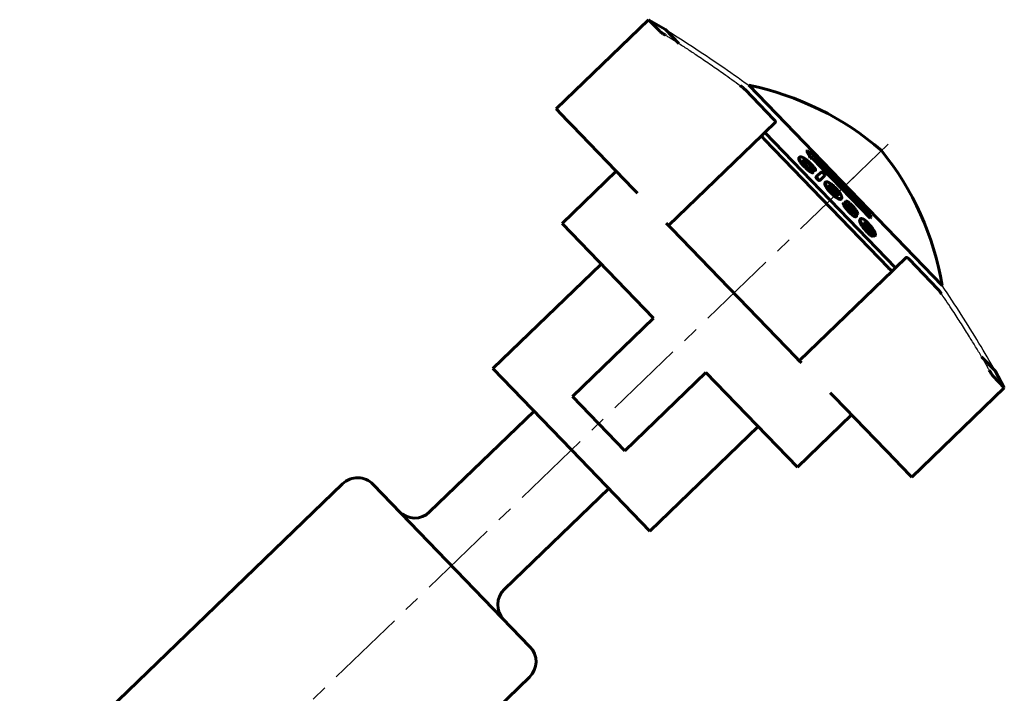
# Model space of a CAD drawing. Header units: millimetres. Extents: x -71 to 71, y -63 to 63.
# Tile 3 of 3: x -21 to 71, y 0 to 63. Entities that reach past the tile are written whole.
import ezdxf

# ---------------------------------------------------------------- set-up
doc = ezdxf.new("R2010")
doc.units = ezdxf.units.MM
for name, pattern in [('K5LT-1', [0]), ('K5LT_AXLED', [12, 7.5, -1.5, 1.5, -1.5]), ('K5LT_BASIC', [0])]:
    doc.linetypes.add(name, pattern=pattern)
doc.layers.add('Системный слой (1)', color=7, linetype='Continuous', true_color=0x6c6c6c)

# ---------------------------------------------------------------- blocks, each defined once
blk = doc.blocks.new('U2')
at = {"layer": 'Системный слой (1)', "color": 150, "linetype": 'K5LT_BASIC', "lineweight": 60, "true_color": 0x0080ff}
for p, q in [((30.762, 22.646), (23.468, 30.199)), ((38.056, 15.093), (30.762, 22.646))]:
    blk.add_line(p, q, dxfattribs=at)
blk = doc.blocks.new('U3')
at = {"layer": 'Системный слой (1)', "color": 150, "linetype": 'K5LT_BASIC', "lineweight": 60, "true_color": 0x0080ff}
for p, q in [((58.17, 43.645), (58.098, 43.694)), ((58.254, 43.574), (58.17, 43.645)), ((58.344, 43.48), (58.254, 43.574))]:
    blk.add_line(p, q, dxfattribs=at)
blk = doc.blocks.new('U4')
at = {"layer": 'Системный слой (1)', "color": 150, "linetype": 'K5LT_BASIC', "lineweight": 60, "true_color": 0x0080ff}
for p, q in [((57.951, 43.589), (58.16, 43.352)), ((58.16, 43.352), (58.368, 43.115)), ((58.368, 43.115), (58.574, 42.877))]:
    blk.add_line(p, q, dxfattribs=at)
blk = doc.blocks.new('U5')
at = {"layer": 'Системный слой (1)', "color": 150, "linetype": 'K5LT_BASIC', "lineweight": 60, "true_color": 0x0080ff}
for p, q in [((58.5, 43.293), (58.41, 43.404)), ((58.572, 43.188), (58.5, 43.293)), ((58.62, 43.097), (58.572, 43.188))]:
    blk.add_line(p, q, dxfattribs=at)
blk = doc.blocks.new('U6')
at = {"layer": 'Системный слой (1)', "color": 150, "linetype": 'K5LT_BASIC', "lineweight": 60, "true_color": 0x0080ff}
for p, q in [((55.444, 46.564), (55.337, 46.723)), ((55.502, 46.439), (55.444, 46.564)), ((55.511, 46.355), (55.502, 46.439))]:
    blk.add_line(p, q, dxfattribs=at)
blk = doc.blocks.new('U7')
at = {"layer": 'Системный слой (1)', "color": 150, "linetype": 'K5LT_BASIC', "lineweight": 60, "true_color": 0x0080ff}
for p, q in [((58.784, 42.641), (58.858, 42.569)), ((58.858, 42.569), (58.919, 42.526)), ((58.919, 42.526), (58.951, 42.525))]:
    blk.add_line(p, q, dxfattribs=at)
blk = doc.blocks.new('U8')
at = {"layer": 'Системный слой (1)', "color": 150, "linetype": 'K5LT_BASIC', "lineweight": 60, "true_color": 0x0080ff}
for p, q in [((56.636, 45.342), (56.688, 45.298)), ((56.688, 45.298), (56.742, 45.246)), ((56.742, 45.246), (56.795, 45.19))]:
    blk.add_line(p, q, dxfattribs=at)
blk = doc.blocks.new('U9')
at = {"layer": 'Системный слой (1)', "color": 150, "linetype": 'K5LT_BASIC', "lineweight": 60, "true_color": 0x0080ff}
for p, q in [((54.712, 47.187), (54.722, 47.188)), ((54.722, 47.188), (54.734, 47.188)), ((54.734, 47.188), (54.747, 47.185))]:
    blk.add_line(p, q, dxfattribs=at)
blk = doc.blocks.new('U10')
at = {"layer": 'Системный слой (1)', "color": 150, "linetype": 'K5LT_BASIC', "lineweight": 60, "true_color": 0x0080ff}
for p, q in [((52.289, 49.511), (52.395, 49.503)), ((52.395, 49.503), (52.554, 49.435)), ((52.554, 49.435), (52.781, 49.257))]:
    blk.add_line(p, q, dxfattribs=at)
blk = doc.blocks.new('U11')
at = {"layer": 'Системный слой (1)', "color": 150, "linetype": 'K5LT_BASIC', "lineweight": 60, "true_color": 0x0080ff}
for p, q in [((56.557, 45.136), (56.67, 45.002)), ((56.67, 45.002), (56.777, 44.869)), ((56.777, 44.869), (56.867, 44.741))]:
    blk.add_line(p, q, dxfattribs=at)

msp = doc.modelspace()

# ---------------------------------------------------------------- linework, layer by layer
at = {"layer": 'Системный слой (1)', "color": 150, "linetype": 'K5LT_BASIC', "lineweight": 60, "true_color": 0x0080ff}
for p, q in [((29.335, 54.354), (37.934, 62.658)), ((37.934, 62.658), (38.971, 61.585)), ((39.495, 61.744), (37.934, 62.658)), ((39.495, 61.744), (40.753, 60.442)), ((46.901, 56.152), (49.571, 53.387)), ((47.252, 56.554), (65.226, 37.943)), ((29.335, 54.354), (30.372, 53.281)), ((30.372, 53.281), (30.828, 52.809)), ((48.74, 52.171), (49.733, 53.13)), ((30.828, 52.809), (36.515, 46.919)), ((48.74, 52.171), (48.479, 51.919)), ((48.74, 52.171), (60.896, 39.582)), ((48.479, 51.919), (39.79, 43.528)), ((48.706, 51.504), (60.229, 39.571)), ((52.613, 50.427), (52.664, 50.476)), ((51.928, 49.831), (51.98, 49.881)), ((52.29, 49.516), (52.335, 49.56)), ((52.965, 49.788), (53.016, 49.838)), ((53.171, 49.76), (53.222, 49.809)), ((53.171, 49.76), (58.546, 44.193)), ((53.222, 49.809), (58.597, 44.243)), ((58.575, 44.462), (53.444, 49.775)), ((53.511, 49.706), (53.594, 49.692)), ((53.594, 49.692), (53.645, 49.741)), ((29.892, 43.701), (34.927, 48.563)), ((52.13, 49.276), (52.182, 49.326)), ((52.467, 48.918), (52.559, 48.831)), ((52.519, 48.968), (52.611, 48.881)), ((52.631, 49.006), (52.539, 49.093)), ((52.781, 49.257), (52.836, 49.204)), ((52.832, 49.307), (52.888, 49.254)), ((52.995, 49.288), (52.894, 49.383)), ((52.927, 48.538), (52.979, 48.588)), ((52.993, 49.041), (53.045, 49.091)), ((53.118, 48.637), (53.082, 48.672)), ((53.214, 48.746), (53.266, 48.796)), ((53.411, 48.621), (53.463, 48.671)), ((53.463, 48.671), (53.469, 48.677)), ((53.175, 48.413), (53.227, 48.463)), ((53.498, 48.013), (53.549, 48.063)), ((53.987, 48.485), (53.549, 48.063)), ((53.628, 47.806), (53.679, 47.856)), ((53.817, 47.691), (53.869, 47.741)), ((53.869, 47.741), (54.317, 48.173)), ((36.515, 46.919), (36.913, 46.507)), ((54.345, 47.513), (54.396, 47.563)), ((54.347, 47.253), (54.399, 47.303)), ((54.747, 47.185), (54.799, 47.235)), ((54.967, 46.714), (55.056, 46.624)), ((55.337, 46.723), (55.389, 46.773)), ((55.363, 46.117), (55.415, 46.167)), ((55.818, 45.959), (55.869, 46.009)), ((55.869, 46.009), (55.87, 46.029)), ((55.869, 46.009), (55.881, 46.02)), ((56.231, 45.714), (56.283, 45.764)), ((56.305, 45.785), (56.283, 45.764)), ((56.015, 45.555), (56.067, 45.605)), ((56.066, 45.411), (56.117, 45.461)), ((56.274, 45.457), (56.232, 45.502)), ((56.557, 45.136), (56.609, 45.186)), ((56.611, 45.43), (56.614, 45.433)), ((56.965, 44.985), (57.016, 45.035)), ((56.846, 44.502), (56.897, 44.552)), ((56.939, 44.734), (56.928, 44.724)), ((57.151, 44.711), (57.177, 44.682)), ((57.203, 44.761), (57.229, 44.732)), ((57.205, 44.325), (57.257, 44.375)), ((57.318, 44.573), (57.369, 44.623)), ((57.369, 44.623), (57.381, 44.634)), ((57.549, 43.92), (57.601, 43.97)), ((57.578, 44.086), (57.629, 44.136)), ((58.546, 44.193), (58.597, 44.243)), ((38.402, 34.889), (29.892, 43.701)), ((39.583, 43.742), (39.79, 43.528)), ((39.79, 43.528), (40.107, 43.2)), ((40.107, 43.2), (51.63, 31.267)), ((57.925, 43.722), (57.927, 43.724)), ((58.025, 43.801), (58.007, 43.801)), ((58.014, 43.791), (58.025, 43.801)), ((58.41, 43.404), (58.344, 43.48)), ((58.462, 43.454), (58.396, 43.529)), ((58.584, 43.466), (58.534, 43.523)), ((58.507, 42.657), (58.558, 42.707)), ((58.667, 42.795), (58.707, 42.834)), ((58.717, 42.737), (58.677, 42.785)), ((58.711, 42.993), (58.722, 42.988)), ((58.753, 42.51), (58.805, 42.56)), ((58.805, 42.56), (58.809, 42.564)), ((58.951, 42.525), (59.002, 42.575)), ((59.002, 42.575), (59.026, 42.651)), ((60.896, 39.582), (61.89, 40.541)), ((62.141, 40.37), (64.811, 37.605)), ((33.539, 39.924), (23.468, 30.199)), ((60.896, 39.582), (60.635, 39.33)), ((51.946, 30.939), (60.635, 39.33)), ((38.402, 34.889), (30.848, 27.595)), ((51.63, 31.267), (51.946, 30.939)), ((68.884, 31.311), (70.141, 30.009)), ((51.946, 30.939), (52.153, 30.725)), ((43.264, 29.853), (35.711, 22.559)), ((51.774, 21.041), (43.264, 29.853)), ((69.964, 29.49), (71, 28.417)), ((70.141, 30.009), (71, 28.417)), ((62.401, 20.113), (71, 28.417)), ((35.711, 22.559), (30.848, 27.595)), ((54.824, 27.96), (55.222, 27.548)), ((55.222, 27.548), (60.909, 21.658)), ((17.58, 16.867), (27.289, 26.242)), ((51.774, 21.041), (56.809, 25.904)), ((48.127, 24.818), (38.056, 15.093)), ((60.909, 21.658), (61.365, 21.186)), ((61.365, 21.186), (62.401, 20.113)), ((9.492, 19.483), (-41.5, -29.76)), ((26.908, 4.327), (12.32, 19.434)), ((24.526, 9.673), (34.235, 19.049)), ((26.859, 1.5), (-3.099, -27.43))]:
    msp.add_line(p, q, dxfattribs=at)
at = {"layer": 'Системный слой (1)', "color": 30, "linetype": 'K5LT_AXLED', "lineweight": 18, "true_color": 0xff8000}
for p, q in [((54.8, 45.859), (61.018, 51.864)), ((-34.255, -40.141), (57.295, 48.268))]:
    msp.add_line(p, q, dxfattribs=at)
at = {"layer": 'Системный слой (1)', "color": 150, "linetype": 'K5LT_BASIC', "lineweight": 60, "true_color": 0x0080ff}
for centre, radius, start, end in [((41.892, 30.149), 26.944, 48.96992, 78.5245), ((38.649, 33.507), 26.944, 9.4755, 39.03008), ((10.882, 18.044), 2, 44, 134), ((16.19, 18.305), 2, 224, 314), ((25.916, 8.235), 2, 134, 224), ((25.47, 2.938), 2, 314, 44)]:
    msp.add_arc(centre, radius, start, end, dxfattribs=at)
for points, knots in [([(38.971, 61.585), (38.979, 61.576), (38.995, 61.561), (39.042, 61.52), (39.118, 61.462), (39.221, 61.39), (39.347, 61.305), (39.443, 61.244), (39.516, 61.2)], [0, 0, 0, 0, 1.04513, 1.646992, 3.815605, 5.444916, 6.31618, 9, 9, 9, 9]), ([(46.901, 56.152), (46.886, 56.168), (46.848, 56.204), (46.773, 56.272), (46.646, 56.379), (46.533, 56.466), (46.458, 56.521)], [0, 0, 0, 0, 1.17188, 2.543957, 4.107585, 7, 7, 7, 7]), ([(49.733, 53.13), (49.738, 53.134), (49.742, 53.148), (49.734, 53.177), (49.716, 53.211), (49.696, 53.242), (49.654, 53.297), (49.609, 53.348), (49.571, 53.387)], [0, 0, 0, 0, 1.512431, 3.285106, 4.275612, 5.303594, 6.316946, 9, 9, 9, 9]), ([(48.479, 51.919), (48.469, 51.909), (48.459, 51.884), (48.469, 51.831), (48.491, 51.78), (48.524, 51.724), (48.584, 51.638), (48.653, 51.558), (48.706, 51.504)], [0, 0, 0, 0, 1.774468, 3.160675, 4.425216, 5.190471, 6.486995, 9, 9, 9, 9]), ([(52.13, 49.276), (52.097, 49.317), (52.042, 49.39), (51.986, 49.475), (51.95, 49.538), (51.923, 49.593), (51.893, 49.672), (51.884, 49.746), (51.902, 49.8), (51.92, 49.823), (51.928, 49.831)], [0, 0, 0, 0, 1.488008, 2.705368, 3.446654, 4.311122, 5.390944, 7.816788, 9.674484, 11, 11, 11, 11]), ([(52.182, 49.326), (52.158, 49.355), (52.118, 49.408), (52.072, 49.473), (52.039, 49.524), (52.011, 49.571), (51.986, 49.618), (51.966, 49.664), (51.946, 49.722), (51.939, 49.77), (51.942, 49.81), (51.952, 49.847), (51.967, 49.869), (51.98, 49.881)], [0, 0, 0, 0, 1.351214, 2.452952, 3.214913, 4.056664, 5.026125, 6.047148, 7.110053, 9.348401, 10.351958, 11.529899, 14, 14, 14, 14]), ([(51.98, 49.881), (51.991, 49.892), (52.018, 49.905), (52.065, 49.906), (52.113, 49.898), (52.159, 49.884), (52.213, 49.862), (52.264, 49.838), (52.334, 49.802), (52.424, 49.749), (52.498, 49.701), (52.531, 49.679)], [0, 0, 0, 0, 2.128718, 3.741799, 4.464052, 5.894747, 6.937032, 7.706129, 8.714504, 10.552968, 12, 12, 12, 12]), ([(52.539, 49.093), (52.501, 49.135), (52.433, 49.215), (52.369, 49.304), (52.33, 49.368), (52.307, 49.414), (52.29, 49.461), (52.284, 49.514), (52.297, 49.54), (52.31, 49.552)], [0, 0, 0, 0, 1.832458, 3.44802, 4.236502, 5.222019, 6.239637, 7.602462, 10, 10, 10, 10]), ([(52.335, 49.56), (52.355, 49.563), (52.389, 49.564), (52.442, 49.555), (52.493, 49.541), (52.542, 49.52), (52.587, 49.496), (52.618, 49.478), (52.649, 49.457), (52.689, 49.429), (52.75, 49.382), (52.801, 49.336), (52.832, 49.307)], [0, 0, 0, 0, 2.926568, 4.446938, 5.798325, 7.724241, 8.393673, 8.95798, 9.68416, 10.293707, 11.281222, 13, 13, 13, 13]), ([(52.894, 49.383), (52.862, 49.413), (52.798, 49.471), (52.702, 49.551), (52.613, 49.62), (52.557, 49.66), (52.531, 49.679)], [0, 0, 0, 0, 1.824876, 3.671769, 5.419737, 7, 7, 7, 7]), ([(52.467, 48.918), (52.451, 48.934), (52.419, 48.965), (52.378, 49.006), (52.331, 49.056), (52.26, 49.132), (52.189, 49.211), (52.141, 49.264), (52.13, 49.276)], [0, 0, 0, 0, 1.206607, 2.405408, 3.081938, 4.953598, 8.103441, 9, 9, 9, 9]), ([(52.519, 48.968), (52.503, 48.984), (52.47, 49.015), (52.43, 49.056), (52.382, 49.106), (52.312, 49.182), (52.24, 49.261), (52.193, 49.314), (52.182, 49.326)], [0, 0, 0, 0, 1.206301, 2.404876, 3.081354, 4.953026, 8.103286, 9, 9, 9, 9]), ([(52.559, 48.831), (52.596, 48.796), (52.661, 48.739), (52.738, 48.678), (52.805, 48.626), (52.863, 48.583), (52.908, 48.551), (52.927, 48.538)], [0, 0, 0, 0, 2.358778, 4.120328, 4.928898, 6.734247, 8, 8, 8, 8]), ([(52.611, 48.881), (52.648, 48.846), (52.713, 48.789), (52.79, 48.728), (52.857, 48.676), (52.915, 48.633), (52.96, 48.601), (52.979, 48.588)], [0, 0, 0, 0, 2.358905, 4.120508, 4.929074, 6.734355, 8, 8, 8, 8]), ([(52.98, 48.749), (52.952, 48.765), (52.905, 48.793), (52.846, 48.832), (52.809, 48.858), (52.767, 48.889), (52.707, 48.936), (52.656, 48.981), (52.631, 49.006)], [0, 0, 0, 0, 2.600788, 3.977889, 4.695231, 5.40481, 7.140256, 9, 9, 9, 9]), ([(52.993, 49.041), (52.979, 49.056), (52.955, 49.082), (52.922, 49.119), (52.89, 49.151), (52.862, 49.18), (52.843, 49.198), (52.836, 49.204)], [0, 0, 0, 0, 2.266148, 3.854738, 5.284488, 7.015718, 8, 8, 8, 8]), ([(53.045, 49.091), (53.031, 49.106), (52.998, 49.142), (52.953, 49.19), (52.914, 49.229), (52.895, 49.248), (52.888, 49.254)], [0, 0, 0, 0, 1.979988, 4.619613, 6.136144, 7, 7, 7, 7]), ([(52.927, 48.538), (52.963, 48.515), (53.013, 48.484), (53.067, 48.452), (53.099, 48.435), (53.123, 48.424), (53.148, 48.414), (53.165, 48.409), (53.173, 48.411), (53.175, 48.413)], [0, 0, 0, 0, 3.652993, 5.030204, 5.938508, 7.242165, 7.940912, 9.215783, 10, 10, 10, 10]), ([(53.227, 48.463), (53.224, 48.461), (53.215, 48.46), (53.192, 48.467), (53.162, 48.48), (53.115, 48.504), (53.053, 48.541), (53.002, 48.573), (52.979, 48.588)], [0, 0, 0, 0, 0.976401, 2.011196, 3.096968, 4.374162, 6.85726, 9, 9, 9, 9]), ([(52.98, 48.749), (52.99, 48.743), (53.01, 48.73), (53.035, 48.712), (53.059, 48.693), (53.073, 48.681), (53.082, 48.672)], [0, 0, 0, 0, 2.203191, 4.259344, 5.117169, 7, 7, 7, 7]), ([(53.214, 48.746), (53.206, 48.753), (53.191, 48.77), (53.174, 48.79), (53.155, 48.813), (53.128, 48.848), (53.092, 48.897), (53.045, 48.965), (53.013, 49.012), (52.993, 49.041)], [0, 0, 0, 0, 0.688523, 1.456882, 1.873939, 2.958402, 4.889462, 6.872038, 10, 10, 10, 10]), ([(52.995, 49.288), (53.039, 49.244), (53.125, 49.156), (53.229, 49.039), (53.286, 48.969), (53.307, 48.942)], [0, 0, 0, 0, 2.236925, 4.530777, 6, 6, 6, 6]), ([(53.266, 48.796), (53.258, 48.803), (53.243, 48.819), (53.226, 48.84), (53.207, 48.863), (53.18, 48.898), (53.144, 48.947), (53.097, 49.014), (53.064, 49.062), (53.045, 49.091)], [0, 0, 0, 0, 0.688467, 1.456796, 1.873843, 2.958291, 4.889352, 6.871962, 10, 10, 10, 10]), ([(53.227, 48.463), (53.227, 48.472), (53.225, 48.487), (53.217, 48.509), (53.21, 48.525), (53.202, 48.539), (53.191, 48.555), (53.178, 48.572), (53.163, 48.591), (53.143, 48.613), (53.127, 48.629), (53.118, 48.637)], [0, 0, 0, 0, 3.062791, 4.853072, 5.60332, 6.62293, 7.671248, 8.631865, 9.437069, 10.75817, 12, 12, 12, 12]), ([(53.214, 48.746), (53.235, 48.727), (53.266, 48.7), (53.301, 48.672), (53.321, 48.657), (53.338, 48.645), (53.355, 48.634), (53.37, 48.625), (53.382, 48.62), (53.392, 48.617), (53.403, 48.616), (53.409, 48.619), (53.411, 48.621)], [0, 0, 0, 0, 3.206139, 4.609734, 5.337452, 6.336744, 7.380511, 8.364048, 9.253869, 10.122241, 11.033506, 13, 13, 13, 13]), ([(53.266, 48.796), (53.287, 48.777), (53.318, 48.749), (53.352, 48.721), (53.372, 48.706), (53.389, 48.694), (53.406, 48.683), (53.421, 48.675), (53.433, 48.67), (53.443, 48.667), (53.455, 48.666), (53.46, 48.668), (53.463, 48.671)], [0, 0, 0, 0, 3.206252, 4.60989, 5.337627, 6.336943, 7.380734, 8.364294, 9.254134, 10.122507, 11.033733, 13, 13, 13, 13]), ([(53.469, 48.677), (53.472, 48.68), (53.472, 48.689), (53.465, 48.707), (53.456, 48.726), (53.443, 48.748), (53.424, 48.779), (53.386, 48.835), (53.345, 48.892), (53.313, 48.934), (53.307, 48.942)], [0, 0, 0, 0, 1.208806, 2.20413, 2.86382, 3.808832, 4.92291, 6.583465, 10.161766, 11, 11, 11, 11]), ([(53.498, 48.013), (53.495, 48.01), (53.491, 48.003), (53.492, 47.989), (53.498, 47.972), (53.507, 47.955), (53.52, 47.934), (53.537, 47.911), (53.571, 47.868), (53.603, 47.833), (53.628, 47.806)], [0, 0, 0, 0, 1.46957, 2.877601, 3.719338, 4.671274, 5.672257, 6.75214, 7.757777, 11, 11, 11, 11]), ([(53.549, 48.063), (53.547, 48.06), (53.543, 48.053), (53.544, 48.039), (53.55, 48.022), (53.558, 48.005), (53.572, 47.984), (53.589, 47.961), (53.622, 47.918), (53.654, 47.883), (53.679, 47.856)], [0, 0, 0, 0, 1.469594, 2.877649, 3.719405, 4.67137, 5.672397, 6.75235, 7.758032, 11, 11, 11, 11]), ([(53.628, 47.806), (53.637, 47.796), (53.652, 47.782), (53.674, 47.764), (53.691, 47.749), (53.711, 47.734), (53.732, 47.721), (53.76, 47.706), (53.79, 47.694), (53.808, 47.691), (53.817, 47.691)], [0, 0, 0, 0, 1.354436, 2.023805, 2.830157, 3.774032, 4.850064, 5.994206, 8.36575, 11, 11, 11, 11]), ([(53.679, 47.856), (53.689, 47.846), (53.704, 47.832), (53.725, 47.814), (53.743, 47.799), (53.763, 47.784), (53.784, 47.771), (53.811, 47.756), (53.841, 47.744), (53.86, 47.741), (53.869, 47.741)], [0, 0, 0, 0, 1.354507, 2.02391, 2.830303, 3.774227, 4.85031, 5.9945, 8.366067, 11, 11, 11, 11]), ([(54.182, 48.375), (54.159, 48.396), (54.125, 48.426), (54.086, 48.455), (54.063, 48.471), (54.042, 48.482), (54.019, 48.491), (54, 48.493), (53.99, 48.488), (53.987, 48.485)], [0, 0, 0, 0, 2.433612, 3.512967, 4.319417, 5.283663, 6.333093, 8.185856, 10, 10, 10, 10]), ([(54.317, 48.173), (54.32, 48.177), (54.323, 48.184), (54.319, 48.199), (54.314, 48.212), (54.305, 48.228), (54.292, 48.249), (54.274, 48.272), (54.24, 48.314), (54.208, 48.349), (54.182, 48.375)], [0, 0, 0, 0, 2.178632, 2.927401, 3.773628, 4.723139, 5.714372, 6.7751, 7.76384, 11, 11, 11, 11]), ([(54.347, 47.253), (54.335, 47.282), (54.318, 47.335), (54.304, 47.414), (54.313, 47.474), (54.334, 47.503), (54.345, 47.513)], [0, 0, 0, 0, 1.522508, 2.979707, 5.372942, 7, 7, 7, 7]), ([(54.347, 47.253), (54.372, 47.203), (54.413, 47.127), (54.489, 47.009), (54.56, 46.907), (54.651, 46.792), (54.757, 46.668), (54.833, 46.587), (54.878, 46.541)], [0, 0, 0, 0, 2.408868, 3.330562, 4.741316, 6.223104, 7.377356, 9, 9, 9, 9]), ([(54.396, 47.563), (54.377, 47.544), (54.362, 47.513), (54.36, 47.458), (54.363, 47.415), (54.377, 47.361), (54.393, 47.318), (54.399, 47.303)], [0, 0, 0, 0, 3.467502, 4.218399, 5.273532, 7.134637, 8, 8, 8, 8]), ([(54.977, 47.318), (54.921, 47.36), (54.83, 47.426), (54.713, 47.499), (54.637, 47.54), (54.574, 47.567), (54.516, 47.585), (54.447, 47.593), (54.412, 47.578), (54.396, 47.563)], [0, 0, 0, 0, 1.938298, 3.231309, 4.533085, 5.258566, 6.298387, 7.731105, 10, 10, 10, 10]), ([(54.399, 47.303), (54.423, 47.253), (54.465, 47.177), (54.541, 47.059), (54.612, 46.957), (54.702, 46.842), (54.809, 46.718), (54.885, 46.637), (54.93, 46.591)], [0, 0, 0, 0, 2.408919, 3.330631, 4.741412, 6.223213, 7.377441, 9, 9, 9, 9]), ([(54.735, 47.223), (54.722, 47.211), (54.708, 47.187), (54.705, 47.143), (54.712, 47.101), (54.728, 47.053), (54.761, 46.988), (54.804, 46.92), (54.871, 46.828), (54.929, 46.758), (54.967, 46.714)], [0, 0, 0, 0, 2.407782, 3.698595, 4.506461, 5.882299, 6.992082, 8.081799, 9.199789, 11, 11, 11, 11]), ([(54.735, 47.223), (54.739, 47.227), (54.748, 47.233), (54.768, 47.239), (54.785, 47.238), (54.799, 47.235)], [0, 0, 0, 0, 2.101681, 3.369156, 6, 6, 6, 6]), ([(55.189, 46.891), (55.167, 46.914), (55.135, 46.945), (55.079, 46.996), (55.037, 47.032), (54.996, 47.063), (54.966, 47.085), (54.93, 47.108), (54.891, 47.131), (54.841, 47.156), (54.793, 47.174), (54.76, 47.182), (54.747, 47.185)], [0, 0, 0, 0, 1.578221, 2.244509, 3.888394, 4.572265, 5.274781, 6.256097, 7.489253, 8.753582, 11.183194, 13, 13, 13, 13]), ([(55.24, 46.941), (55.218, 46.964), (55.186, 46.995), (55.13, 47.046), (55.088, 47.082), (55.048, 47.113), (55.017, 47.134), (54.982, 47.158), (54.943, 47.181), (54.893, 47.206), (54.844, 47.224), (54.812, 47.232), (54.799, 47.235)], [0, 0, 0, 0, 1.578286, 2.244602, 3.888553, 4.572452, 5.274998, 6.256356, 7.489558, 8.753918, 11.183467, 13, 13, 13, 13]), ([(54.977, 47.318), (55.023, 47.281), (55.086, 47.226), (55.202, 47.121), (55.271, 47.054), (55.321, 47.003)], [0, 0, 0, 0, 2.427183, 3.339074, 6, 6, 6, 6]), ([(55.189, 46.891), (55.203, 46.876), (55.229, 46.849), (55.264, 46.81), (55.299, 46.769), (55.323, 46.74), (55.337, 46.723)], [0, 0, 0, 0, 1.911397, 3.359159, 4.845074, 7, 7, 7, 7]), ([(55.24, 46.941), (55.255, 46.926), (55.28, 46.899), (55.315, 46.86), (55.351, 46.819), (55.375, 46.79), (55.389, 46.773)], [0, 0, 0, 0, 1.911025, 3.358754, 4.844764, 7, 7, 7, 7]), ([(55.904, 46.095), (55.901, 46.132), (55.889, 46.198), (55.851, 46.299), (55.81, 46.383), (55.768, 46.455), (55.72, 46.53), (55.662, 46.612), (55.571, 46.729), (55.452, 46.866), (55.365, 46.958), (55.321, 47.003)], [0, 0, 0, 0, 2.560931, 3.997771, 5.018913, 6.275301, 6.796861, 7.724057, 9.107659, 10.549274, 12, 12, 12, 12]), ([(55.538, 46.355), (55.554, 46.371), (55.567, 46.399), (55.563, 46.454), (55.552, 46.498), (55.523, 46.568), (55.469, 46.66), (55.418, 46.733), (55.389, 46.773)], [0, 0, 0, 0, 2.868108, 3.488899, 4.646297, 5.975607, 7.419489, 9, 9, 9, 9]), ([(54.878, 46.541), (54.923, 46.495), (54.996, 46.423), (55.116, 46.313), (55.234, 46.212), (55.322, 46.146), (55.363, 46.117)], [0, 0, 0, 0, 1.963377, 3.067638, 5.057542, 7, 7, 7, 7]), ([(54.93, 46.591), (54.975, 46.545), (55.048, 46.473), (55.168, 46.363), (55.286, 46.262), (55.373, 46.196), (55.415, 46.167)], [0, 0, 0, 0, 1.963453, 3.067753, 5.057662, 7, 7, 7, 7]), ([(55.056, 46.624), (55.075, 46.604), (55.103, 46.576), (55.14, 46.543), (55.166, 46.521), (55.193, 46.499), (55.222, 46.477), (55.253, 46.455), (55.301, 46.423), (55.356, 46.393), (55.42, 46.366), (55.456, 46.354), (55.476, 46.349)], [0, 0, 0, 0, 1.449726, 2.107074, 2.700632, 3.391464, 4.156726, 4.995345, 5.925892, 8.390878, 10.347195, 13, 13, 13, 13]), ([(55.363, 46.117), (55.427, 46.077), (55.507, 46.03), (55.614, 45.978), (55.691, 45.948), (55.76, 45.936), (55.798, 45.944), (55.814, 45.955), (55.818, 45.959)], [0, 0, 0, 0, 2.681584, 3.515381, 5.302382, 6.938199, 8.36026, 9, 9, 9, 9]), ([(55.415, 46.167), (55.478, 46.127), (55.558, 46.08), (55.666, 46.028), (55.743, 45.998), (55.812, 45.986), (55.85, 45.994), (55.865, 46.005), (55.869, 46.009)], [0, 0, 0, 0, 2.681698, 3.515526, 5.302578, 6.939537, 8.360324, 9, 9, 9, 9]), ([(55.538, 46.355), (55.536, 46.356), (55.533, 46.356), (55.529, 46.356), (55.525, 46.356), (55.519, 46.356), (55.51, 46.355), (55.496, 46.353), (55.484, 46.351), (55.476, 46.349)], [0, 0, 0, 0, 0.640301, 1.057235, 1.682193, 2.632975, 3.975279, 5.685984, 10, 10, 10, 10]), ([(55.881, 46.02), (55.881, 46.02), (55.88, 46.02), (55.878, 46.021), (55.874, 46.024), (55.871, 46.027), (55.87, 46.029)], [0, 0, 0, 0, 1.850887, 3.229227, 4.533203, 7, 7, 7, 7]), ([(55.904, 46.095), (55.901, 46.084), (55.896, 46.065), (55.89, 46.044), (55.886, 46.032), (55.884, 46.026), (55.883, 46.023), (55.882, 46.021), (55.881, 46.02)], [0, 0, 0, 0, 3.88696, 6.724823, 7.685404, 8.265974, 8.704201, 9, 9, 9, 9]), ([(56.609, 45.186), (56.56, 45.249), (56.487, 45.345), (56.413, 45.451), (56.359, 45.531), (56.317, 45.601), (56.287, 45.664), (56.273, 45.708), (56.271, 45.734), (56.274, 45.753), (56.279, 45.76), (56.283, 45.764)], [0, 0, 0, 0, 3.020234, 4.53564, 5.316501, 7.219076, 8.439363, 9.456171, 10.628926, 11.103791, 12, 12, 12, 12]), ([(56.549, 45.653), (56.522, 45.674), (56.477, 45.708), (56.42, 45.743), (56.383, 45.763), (56.342, 45.78), (56.319, 45.785), (56.305, 45.785)], [0, 0, 0, 0, 2.031447, 3.536926, 4.860412, 5.695074, 8, 8, 8, 8]), ([(56.015, 45.555), (56.013, 45.553), (56.011, 45.547), (56.013, 45.533), (56.019, 45.515), (56.03, 45.485), (56.047, 45.449), (56.061, 45.421), (56.066, 45.411)], [0, 0, 0, 0, 0.971537, 2.204777, 3.219365, 4.63884, 7.511137, 9, 9, 9, 9]), ([(56.117, 45.461), (56.106, 45.484), (56.092, 45.513), (56.077, 45.547), (56.071, 45.565), (56.065, 45.582), (56.063, 45.596), (56.065, 45.603), (56.067, 45.605)], [0, 0, 0, 0, 3.420861, 4.575049, 5.800611, 6.617648, 7.948081, 9, 9, 9, 9]), ([(56.066, 45.411), (56.09, 45.37), (56.13, 45.306), (56.19, 45.217), (56.234, 45.155), (56.281, 45.092), (56.341, 45.014), (56.406, 44.938), (56.452, 44.886), (56.466, 44.872)], [0, 0, 0, 0, 2.579901, 3.830503, 5.099466, 6.01116, 7.261138, 9.21887, 10, 10, 10, 10]), ([(56.232, 45.502), (56.224, 45.51), (56.212, 45.522), (56.196, 45.538), (56.181, 45.551), (56.165, 45.564), (56.148, 45.576), (56.125, 45.59), (56.101, 45.6), (56.081, 45.604), (56.07, 45.605), (56.067, 45.605)], [0, 0, 0, 0, 1.279427, 1.918163, 2.694121, 3.612835, 4.679211, 5.780524, 8.262555, 10.67578, 12, 12, 12, 12]), ([(56.117, 45.461), (56.142, 45.42), (56.182, 45.356), (56.242, 45.267), (56.285, 45.205), (56.333, 45.142), (56.393, 45.064), (56.458, 44.988), (56.504, 44.936), (56.518, 44.922)], [0, 0, 0, 0, 2.579965, 3.830598, 5.099588, 6.011296, 7.26128, 9.218931, 10, 10, 10, 10]), ([(56.231, 45.714), (56.225, 45.708), (56.218, 45.692), (56.222, 45.658), (56.235, 45.617), (56.257, 45.569), (56.291, 45.509), (56.331, 45.446), (56.378, 45.376), (56.452, 45.274), (56.513, 45.193), (56.557, 45.136)], [0, 0, 0, 0, 1.493976, 2.521453, 3.451716, 4.710058, 5.729934, 6.929064, 8.155932, 9.287591, 12, 12, 12, 12]), ([(56.274, 45.457), (56.283, 45.447), (56.296, 45.432), (56.311, 45.411), (56.327, 45.388), (56.346, 45.357), (56.37, 45.314), (56.388, 45.277), (56.399, 45.253), (56.401, 45.248)], [0, 0, 0, 0, 1.135199, 1.80725, 2.616152, 4.140406, 6.058999, 9.040244, 10, 10, 10, 10]), ([(56.401, 45.248), (56.412, 45.23), (56.433, 45.199), (56.466, 45.154), (56.497, 45.114), (56.547, 45.051), (56.589, 45.001), (56.618, 44.966)], [0, 0, 0, 0, 1.69106, 2.726799, 3.856104, 5.078154, 8, 8, 8, 8]), ([(56.466, 44.872), (56.496, 44.839), (56.543, 44.79), (56.625, 44.708), (56.721, 44.616), (56.801, 44.542), (56.846, 44.502)], [0, 0, 0, 0, 1.726741, 2.59997, 4.503708, 7, 7, 7, 7]), ([(56.897, 44.552), (56.878, 44.569), (56.843, 44.601), (56.792, 44.648), (56.721, 44.715), (56.629, 44.805), (56.553, 44.883), (56.518, 44.922)], [0, 0, 0, 0, 1.237808, 2.222878, 3.190814, 5.713741, 8, 8, 8, 8]), ([(56.549, 45.653), (56.575, 45.633), (56.615, 45.601), (56.692, 45.534), (56.743, 45.488), (56.78, 45.454)], [0, 0, 0, 0, 2.196183, 3.183631, 6, 6, 6, 6]), ([(56.807, 45.115), (56.778, 45.149), (56.735, 45.203), (56.689, 45.263), (56.661, 45.303), (56.641, 45.332), (56.624, 45.363), (56.612, 45.386), (56.606, 45.406), (56.605, 45.421), (56.608, 45.427), (56.611, 45.43)], [0, 0, 0, 0, 3.183397, 4.790354, 5.629797, 7.071977, 7.723114, 9.007385, 9.959618, 10.849237, 12, 12, 12, 12]), ([(56.609, 45.186), (56.644, 45.145), (56.69, 45.091), (56.758, 45.008), (56.803, 44.952), (56.848, 44.894), (56.879, 44.852), (56.905, 44.814), (56.922, 44.787), (56.935, 44.763), (56.94, 44.749), (56.941, 44.739), (56.94, 44.736), (56.939, 44.734)], [0, 0, 0, 0, 3.510923, 4.581493, 7.027982, 8.241755, 9.617831, 10.648924, 11.636492, 12.224949, 13.094456, 13.466058, 14, 14, 14, 14]), ([(56.614, 45.433), (56.621, 45.431), (56.633, 45.427), (56.651, 45.417), (56.668, 45.406), (56.69, 45.39), (56.717, 45.368), (56.747, 45.341), (56.791, 45.299), (56.825, 45.264), (56.847, 45.24)], [0, 0, 0, 0, 1.577886, 2.306577, 3.200479, 4.250882, 5.514559, 6.774665, 8.13034, 11, 11, 11, 11]), ([(56.928, 44.724), (56.925, 44.721), (56.92, 44.719), (56.91, 44.72), (56.901, 44.723), (56.884, 44.73), (56.861, 44.745), (56.832, 44.767), (56.805, 44.789), (56.769, 44.82), (56.717, 44.868), (56.664, 44.92), (56.628, 44.956), (56.618, 44.966)], [0, 0, 0, 0, 1.302096, 1.740789, 2.419734, 3.146625, 4.733353, 5.733493, 6.843099, 7.932372, 9.954845, 12.823876, 14, 14, 14, 14]), ([(56.78, 45.454), (56.794, 45.439), (56.832, 45.4), (56.881, 45.348), (56.915, 45.311), (56.926, 45.299)], [0, 0, 0, 0, 1.783875, 4.623788, 6, 6, 6, 6]), ([(56.965, 44.985), (56.936, 45.024), (56.896, 45.074), (56.838, 45.143), (56.812, 45.172), (56.795, 45.19)], [0, 0, 0, 0, 3.454572, 4.404142, 6, 6, 6, 6]), ([(57.238, 44.516), (57.235, 44.526), (57.224, 44.55), (57.198, 44.595), (57.162, 44.651), (57.12, 44.712), (57.06, 44.794), (56.958, 44.928), (56.866, 45.042), (56.807, 45.115)], [0, 0, 0, 0, 0.70292, 1.634687, 2.534448, 3.604559, 4.644476, 6.532524, 10, 10, 10, 10]), ([(57.016, 45.035), (56.987, 45.074), (56.948, 45.124), (56.889, 45.193), (56.863, 45.222), (56.847, 45.24)], [0, 0, 0, 0, 3.454433, 4.40406, 6, 6, 6, 6]), ([(57.381, 44.634), (57.381, 44.645), (57.377, 44.668), (57.362, 44.708), (57.344, 44.746), (57.321, 44.788), (57.292, 44.834), (57.257, 44.885), (57.224, 44.931), (57.176, 44.996), (57.112, 45.078), (57.023, 45.187), (56.961, 45.259), (56.926, 45.299)], [0, 0, 0, 0, 1.470195, 2.490183, 3.444286, 4.241572, 5.349045, 6.371829, 7.243676, 8.018846, 10.027366, 11.781016, 14, 14, 14, 14]), ([(57.151, 44.711), (57.146, 44.717), (57.137, 44.727), (57.124, 44.743), (57.111, 44.76), (57.095, 44.781), (57.076, 44.808), (57.055, 44.84), (57.025, 44.885), (56.995, 44.934), (56.974, 44.97), (56.965, 44.985)], [0, 0, 0, 0, 0.761298, 1.179269, 1.883453, 2.753885, 3.790144, 5.279519, 6.880001, 9.795218, 12, 12, 12, 12]), ([(57.203, 44.761), (57.193, 44.772), (57.177, 44.791), (57.156, 44.818), (57.139, 44.842), (57.12, 44.869), (57.1, 44.899), (57.075, 44.938), (57.047, 44.984), (57.026, 45.018), (57.016, 45.035)], [0, 0, 0, 0, 1.206307, 2.082011, 3.005537, 3.924829, 5.226439, 6.612064, 8.74408, 11, 11, 11, 11]), ([(56.846, 44.502), (56.895, 44.463), (56.958, 44.417), (57.026, 44.373), (57.063, 44.351), (57.097, 44.334), (57.126, 44.322), (57.156, 44.314), (57.184, 44.312), (57.199, 44.319), (57.205, 44.325)], [0, 0, 0, 0, 3.258168, 4.248261, 5.153406, 6.180613, 7.169649, 7.994867, 9.406464, 11, 11, 11, 11]), ([(56.897, 44.552), (56.947, 44.513), (57.009, 44.467), (57.078, 44.423), (57.115, 44.401), (57.148, 44.384), (57.178, 44.372), (57.207, 44.364), (57.236, 44.362), (57.251, 44.369), (57.257, 44.375)], [0, 0, 0, 0, 3.258338, 4.248471, 5.153642, 6.180868, 7.16991, 7.995118, 9.406633, 11, 11, 11, 11]), ([(57.177, 44.682), (57.185, 44.674), (57.197, 44.661), (57.215, 44.644), (57.233, 44.628), (57.251, 44.613), (57.273, 44.598), (57.296, 44.584), (57.311, 44.576), (57.318, 44.573)], [0, 0, 0, 0, 1.481205, 2.257946, 3.316071, 4.712255, 5.990901, 8.043391, 10, 10, 10, 10]), ([(57.229, 44.732), (57.237, 44.724), (57.249, 44.711), (57.267, 44.693), (57.284, 44.678), (57.303, 44.663), (57.325, 44.648), (57.347, 44.634), (57.362, 44.626), (57.369, 44.623)], [0, 0, 0, 0, 1.481264, 2.258036, 3.316207, 4.712458, 5.991143, 8.043584, 10, 10, 10, 10]), ([(57.238, 44.516), (57.248, 44.494), (57.262, 44.456), (57.27, 44.414), (57.267, 44.389), (57.261, 44.378), (57.257, 44.375)], [0, 0, 0, 0, 2.227364, 4.144758, 5.754029, 7, 7, 7, 7]), ([(57.549, 43.92), (57.55, 43.939), (57.551, 43.969), (57.558, 44.027), (57.567, 44.063), (57.578, 44.086)], [0, 0, 0, 0, 1.785231, 2.799574, 6, 6, 6, 6]), ([(57.601, 43.97), (57.601, 43.989), (57.603, 44.019), (57.61, 44.077), (57.619, 44.113), (57.629, 44.136)], [0, 0, 0, 0, 1.785168, 2.799487, 6, 6, 6, 6]), ([(58.078, 43.189), (58.029, 43.245), (57.962, 43.327), (57.884, 43.432), (57.841, 43.494), (57.802, 43.553), (57.758, 43.624), (57.705, 43.72), (57.646, 43.844), (57.616, 43.926), (57.601, 43.97)], [0, 0, 0, 0, 2.0487, 2.886222, 3.792908, 4.367735, 5.137002, 6.600432, 8.418668, 11, 11, 11, 11]), ([(58.116, 43.943), (58.073, 43.977), (58.003, 44.029), (57.907, 44.091), (57.828, 44.132), (57.758, 44.158), (57.684, 44.169), (57.647, 44.153), (57.629, 44.136)], [0, 0, 0, 0, 1.577882, 2.66307, 3.985175, 5.232901, 6.542448, 9, 9, 9, 9]), ([(58.534, 43.523), (58.48, 43.585), (58.387, 43.688), (58.245, 43.829), (58.161, 43.905), (58.116, 43.943)], [0, 0, 0, 0, 2.349038, 3.990187, 6, 6, 6, 6]), ([(57.549, 43.92), (57.563, 43.878), (57.589, 43.807), (57.634, 43.71), (57.682, 43.617), (57.737, 43.522), (57.806, 43.418), (57.865, 43.337), (57.934, 43.247), (57.992, 43.179), (58.026, 43.139)], [0, 0, 0, 0, 2.434666, 3.855497, 4.649139, 6.593749, 7.785252, 8.564048, 9.555911, 11, 11, 11, 11]), ([(58.197, 43.215), (58.163, 43.254), (58.117, 43.31), (58.069, 43.375), (58.043, 43.414), (58.017, 43.454), (57.992, 43.497), (57.967, 43.547), (57.944, 43.605), (57.928, 43.667), (57.925, 43.704), (57.925, 43.722)], [0, 0, 0, 0, 2.125907, 2.971913, 3.524559, 4.269893, 5.288049, 6.240723, 7.667852, 9.722742, 12, 12, 12, 12]), ([(58.03, 43.77), (58.028, 43.773), (58.022, 43.78), (58.015, 43.79), (58.009, 43.797), (58.007, 43.801)], [0, 0, 0, 0, 1.658518, 3.901465, 6, 6, 6, 6]), ([(58.396, 43.529), (58.374, 43.555), (58.344, 43.587), (58.307, 43.622), (58.286, 43.642), (58.263, 43.662), (58.227, 43.692), (58.183, 43.723), (58.131, 43.755), (58.077, 43.782), (58.043, 43.795), (58.025, 43.801)], [0, 0, 0, 0, 1.76644, 2.306547, 2.816051, 3.457996, 4.186002, 5.856947, 7.494425, 9.537348, 12, 12, 12, 12]), ([(58.026, 43.139), (58.075, 43.083), (58.139, 43.011), (58.236, 42.909), (58.321, 42.821), (58.419, 42.729), (58.481, 42.677), (58.507, 42.657)], [0, 0, 0, 0, 2.44253, 3.195223, 4.734972, 6.616296, 8, 8, 8, 8]), ([(58.711, 42.993), (58.592, 43.131), (58.409, 43.34), (58.182, 43.598), (58.074, 43.72), (58.03, 43.77)], [0, 0, 0, 0, 3.166929, 4.836521, 6, 6, 6, 6]), ([(58.078, 43.189), (58.127, 43.134), (58.191, 43.061), (58.288, 42.959), (58.373, 42.871), (58.471, 42.779), (58.533, 42.727), (58.558, 42.707)], [0, 0, 0, 0, 2.44261, 3.195327, 4.735109, 6.616389, 8, 8, 8, 8]), ([(58.197, 43.215), (58.235, 43.171), (58.288, 43.113), (58.35, 43.052), (58.385, 43.02), (58.419, 42.989), (58.455, 42.96), (58.498, 42.928), (58.526, 42.91), (58.543, 42.901)], [0, 0, 0, 0, 3.160337, 4.24608, 5.026922, 6.02537, 7.120908, 8.153441, 10, 10, 10, 10]), ([(58.722, 42.988), (58.719, 43.01), (58.711, 43.049), (58.69, 43.106), (58.667, 43.16), (58.64, 43.21), (58.605, 43.267), (58.56, 43.334), (58.507, 43.402), (58.467, 43.448), (58.462, 43.454)], [0, 0, 0, 0, 2.505248, 3.950853, 4.944215, 6.737136, 7.352446, 8.414994, 10.676989, 11, 11, 11, 11]), ([(58.584, 43.466), (58.606, 43.441), (58.643, 43.395), (58.684, 43.34), (58.724, 43.284), (58.763, 43.228), (58.823, 43.136), (58.865, 43.071), (58.891, 43.028)], [0, 0, 0, 0, 1.441304, 2.741586, 3.260986, 4.765638, 6.19938, 9, 9, 9, 9]), ([(59.026, 42.651), (59.025, 42.675), (59.018, 42.725), (58.991, 42.812), (58.951, 42.91), (58.915, 42.984), (58.891, 43.028)], [0, 0, 0, 0, 1.995631, 3.59456, 5.068017, 7, 7, 7, 7]), ([(58.507, 42.657), (58.545, 42.626), (58.597, 42.586), (58.65, 42.55), (58.679, 42.531), (58.719, 42.509), (58.745, 42.502), (58.753, 42.51)], [0, 0, 0, 0, 3.045792, 4.126268, 4.571269, 5.740843, 8, 8, 8, 8]), ([(58.543, 42.901), (58.552, 42.894), (58.568, 42.882), (58.589, 42.866), (58.605, 42.853), (58.621, 42.839), (58.636, 42.826), (58.654, 42.809), (58.668, 42.795), (58.677, 42.785)], [0, 0, 0, 0, 2.397199, 3.658933, 4.917482, 6.129401, 7.186144, 8.13333, 10, 10, 10, 10]), ([(58.558, 42.707), (58.597, 42.676), (58.649, 42.636), (58.702, 42.6), (58.731, 42.581), (58.771, 42.559), (58.797, 42.552), (58.805, 42.56)], [0, 0, 0, 0, 3.04592, 4.126425, 4.571431, 5.741008, 8, 8, 8, 8]), ([(58.707, 42.834), (58.734, 42.802), (58.78, 42.749), (58.834, 42.692), (58.87, 42.656), (58.893, 42.633), (58.916, 42.613), (58.933, 42.599), (58.949, 42.587), (58.965, 42.578), (58.987, 42.568), (58.998, 42.57), (59.002, 42.575)], [0, 0, 0, 0, 3.131588, 5.103959, 5.889727, 7.06832, 7.731218, 8.462592, 9.201125, 9.837756, 10.802788, 13, 13, 13, 13]), ([(58.809, 42.564), (58.81, 42.572), (58.808, 42.588), (58.797, 42.616), (58.785, 42.638), (58.773, 42.659), (58.751, 42.692), (58.732, 42.719), (58.717, 42.737)], [0, 0, 0, 0, 2.525744, 3.962321, 4.824244, 5.79221, 6.75986, 9, 9, 9, 9]), ([(62.141, 40.37), (62.108, 40.405), (62.059, 40.451), (62.002, 40.499), (61.963, 40.527), (61.926, 40.546), (61.902, 40.549), (61.892, 40.544), (61.89, 40.541)], [0, 0, 0, 0, 2.337187, 3.616584, 4.935719, 6.294693, 8.148022, 9, 9, 9, 9]), ([(60.229, 39.571), (60.243, 39.557), (60.277, 39.522), (60.327, 39.475), (60.388, 39.423), (60.445, 39.38), (60.494, 39.35), (60.542, 39.326), (60.595, 39.311), (60.624, 39.319), (60.635, 39.33)], [0, 0, 0, 0, 0.832913, 2.01299, 3.00548, 4.663517, 5.795792, 6.654897, 8.622196, 11, 11, 11, 11]), ([(65.165, 37.15), (65.132, 37.198), (65.07, 37.286), (64.981, 37.405), (64.915, 37.487), (64.858, 37.555), (64.829, 37.587), (64.811, 37.605)], [0, 0, 0, 0, 2.085904, 3.800544, 5.615063, 6.45643, 8, 8, 8, 8]), ([(69.598, 30.049), (69.647, 29.961), (69.719, 29.84), (69.81, 29.698), (69.862, 29.62), (69.907, 29.559), (69.939, 29.518), (69.956, 29.498), (69.964, 29.49)], [0, 0, 0, 0, 3.160675, 4.425216, 5.960442, 6.958519, 8.056619, 9, 9, 9, 9])]:
    msp.add_open_spline(points, degree=3, knots=knots, dxfattribs=at)
at = {"layer": 'Системный слой (1)', "color": 7, "linetype": 'K5LT-1'}
for points in [[(39.495, 61.744), (40.322, 61.239), (41.999, 60.182), (44.586, 58.451), (46.356, 57.202), (47.252, 56.554)], [(70.141, 30.009), (69.666, 30.853), (68.667, 32.566), (67.028, 35.212), (65.842, 37.025), (65.226, 37.943)]]:
    msp.add_open_spline(points, degree=3, dxfattribs=at)
for points, knots in [([(40.753, 60.442), (40.647, 60.506), (40.432, 60.638), (40.109, 60.837), (39.802, 61.025), (39.605, 61.145), (39.516, 61.2)], [0, 0, 0, 0, 2.775649, 5.66142, 8.525481, 10.856007, 10.856007, 10.856007, 10.856007]), ([(40.753, 60.442), (41.053, 60.25), (41.504, 59.959), (42.103, 59.565), (42.601, 59.233), (43.147, 58.865), (43.738, 58.46), (44.327, 58.051), (44.977, 57.593), (45.688, 57.084), (46.202, 56.71), (46.458, 56.521)], [0, 0, 0, 0, 0.492905, 0.739358, 0.98581, 1.314413, 1.643017, 1.97162, 2.300223, 2.737449, 3.174674, 3.174674, 3.174674, 3.174674]), ([(68.884, 31.311), (68.702, 31.618), (68.427, 32.078), (68.054, 32.691), (67.74, 33.2), (67.391, 33.759), (67.007, 34.364), (66.62, 34.966), (66.184, 35.632), (65.7, 36.361), (65.344, 36.887), (65.165, 37.15)], [0, 0, 0, 0, 0.492905, 0.739358, 0.98581, 1.314413, 1.643017, 1.97162, 2.300223, 2.737449, 3.174674, 3.174674, 3.174674, 3.174674]), ([(68.884, 31.311), (68.945, 31.204), (69.069, 30.984), (69.256, 30.654), (69.433, 30.341), (69.547, 30.14), (69.598, 30.049)], [0, 0, 0, 0, 2.775649, 5.66142, 8.525481, 10.856007, 10.856007, 10.856007, 10.856007])]:
    msp.add_open_spline(points, degree=3, knots=knots, dxfattribs=at)
at = {"layer": 'Системный слой (1)', "color": 150, "linetype": 'K5LT_BASIC', "lineweight": 60, "true_color": 0x0080ff}
for points in [[(52.613, 50.427), (52.733, 50.216), (52.85, 50.003), (52.965, 49.788)], [(52.664, 50.476), (52.784, 50.266), (52.901, 50.053), (53.016, 49.838)], [(53.645, 49.741), (53.32, 49.989), (52.993, 50.234), (52.664, 50.476)], [(52.335, 49.56), (52.329, 49.554), (52.321, 49.552), (52.31, 49.552)], [(52.965, 49.788), (53.033, 49.779), (53.102, 49.77), (53.171, 49.76)], [(53.016, 49.838), (53.085, 49.829), (53.153, 49.819), (53.222, 49.809)], [(53.444, 49.775), (53.511, 49.764), (53.578, 49.753), (53.645, 49.741)], [(58.597, 44.243), (58.59, 44.316), (58.583, 44.389), (58.575, 44.462)], [(57.927, 43.724), (58.189, 43.429), (58.449, 43.132), (58.707, 42.834)]]:
    msp.add_open_spline(points, degree=3, dxfattribs=at)

# ---------------------------------------------------------------- block references
at = {"layer": 'Системный слой (1)'}
for name in ['U10', 'U9', 'U6', 'U11', 'U8', 'U4', 'U3', 'U5', 'U7', 'U2']:
    msp.add_blockref(name, (0, 0), dxfattribs=at)

doc.saveas('drawing.dxf')
